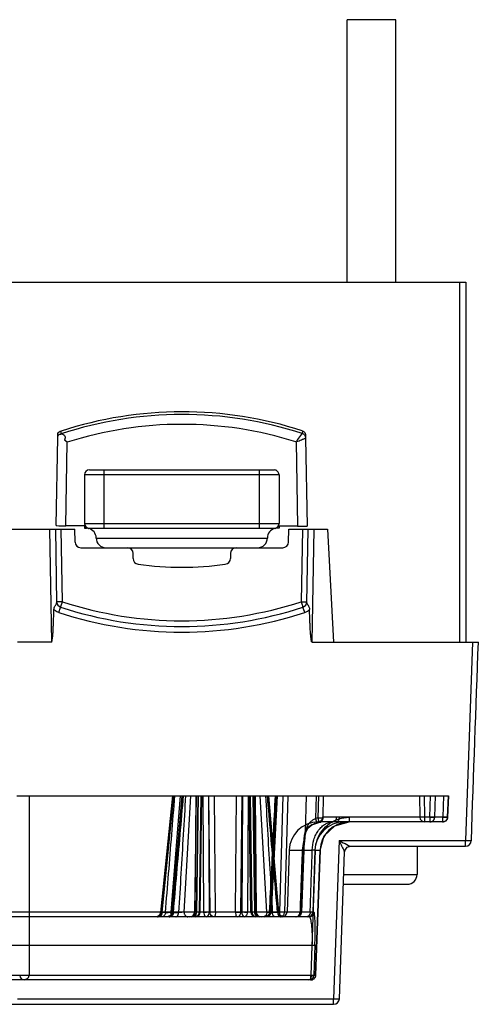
# Model space of a CAD drawing. Header units: millimetres. Extents: x 43 to 365, y 239 to 340.
# Tile 7 of 7: x 318 to 365, y 239 to 340. Entities that reach past the tile are written whole.
import ezdxf

# ---------------------------------------------------------------- set-up
doc = ezdxf.new("R2010")
doc.units = ezdxf.units.MM
doc.header["$LTSCALE"] = 37.523973
doc.layers.get('0').update_dxf_attribs({"linetype": 'CONTINUOUS'})

msp = doc.modelspace()

# ---------------------------------------------------------------- linework, layer by layer
at = {"color": 7}
for p, q in [((356.72, 339.86), (351.72, 339.86)), ((351.72, 312.86), (351.72, 339.86)), ((356.72, 312.86), (356.72, 339.86)), ((44.51, 312.86), (363.92, 312.86)), ((363.32, 275.83), (363.32, 312.86)), ((363.92, 312.86), (363.92, 275.86)), ((321.8, 287.84), (321.96, 296.89)), ((321.96, 296.89), (321.96, 297.17)), ((322.32, 297.27), (322.32, 297.55)), ((322.73, 296.87), (322.65, 296.63)), ((322.73, 296.87), (322.73, 296.87)), ((347.12, 297.59), (347.11, 297.31)), ((347.44, 296.98), (347.46, 296.84)), ((347.46, 297.12), (347.46, 296.84)), ((347.46, 296.84), (347.62, 287.79)), ((322.95, 296.41), (322.65, 296.63)), ((322.8, 287.82), (322.95, 296.41)), ((346.47, 296.45), (346.62, 287.77)), ((344.72, 293.06), (324.72, 293.06)), ((324.72, 293.06), (324.72, 288.06)), ((325.22, 293.56), (344.22, 293.56)), ((326.72, 293.56), (326.72, 287.56)), ((342.72, 287.56), (342.72, 293.56)), ((344.72, 293.06), (344.72, 288.06)), ((324.72, 287.81), (322.8, 287.82)), ((324.72, 288.06), (344.72, 288.06)), ((324.72, 287.81), (324.72, 287.56)), ((324.72, 287.56), (324.92, 287.56)), ((325.1, 287.55), (324.98, 287.56)), ((325.22, 287.56), (344.22, 287.56)), ((344.72, 287.56), (344.39, 287.56)), ((346.62, 287.77), (344.72, 287.77)), ((344.72, 287.77), (344.72, 287.56)), ((310.72, 287.46), (323.72, 287.46)), ((321.12, 287.46), (321.32, 275.86)), ((321.72, 287.46), (321.85, 279.91)), ((322.45, 280.01), (322.32, 287.46)), ((323.74, 286.15), (323.72, 287.46)), ((325.92, 286.56), (343.52, 286.56)), ((345.69, 286.15), (345.72, 287.46)), ((345.72, 287.46), (349.72, 287.46)), ((347.12, 287.46), (346.99, 280.01)), ((347.59, 279.91), (347.72, 287.46)), ((348.12, 275.86), (348.32, 287.46)), ((349.72, 287.46), (350.33, 275.86)), ((324.34, 285.56), (345.1, 285.56)), ((329.72, 284.45), (329.72, 284.96)), ((339.72, 284.96), (339.72, 284.45)), ((321.32, 275.86), (317.82, 275.86)), ((348.12, 275.86), (365.22, 275.86)), ((364.62, 275.86), (363.9, 255.44)), ((317.77, 260.06), (362.14, 260.06)), ((319.02, 260.06), (319.02, 241.59)), ((333.77, 260.06), (332.54, 248.06)), ((332.7, 248.1), (333.92, 260.06)), ((334.57, 260.06), (333.6, 248.1)), ((333.72, 248.07), (334.76, 260.06)), ((334.85, 260.06), (333.81, 248.1)), ((334.95, 248.1), (335.66, 260.06)), ((336.16, 260.06), (336.05, 248.11)), ((336.07, 248.1), (336.22, 260.06)), ((336.22, 248.11), (336.39, 260.06)), ((336.42, 260.06), (336.25, 248.1)), ((336.68, 260.06), (336.5, 248.1)), ((336.71, 260.06), (336.53, 248.11)), ((336.61, 248.1), (336.8, 260.06)), ((336.88, 260.06), (336.97, 248.1)), ((337.47, 260.06), (337.54, 248.11)), ((337.63, 248.1), (337.5, 260.06)), ((338.19, 248.11), (338.08, 260.06)), ((340.25, 248.11), (340.36, 260.06)), ((340.8, 248.1), (340.93, 260.06)), ((340.96, 260.06), (340.89, 248.11)), ((341.56, 260.06), (341.47, 248.1)), ((341.83, 248.1), (341.64, 260.06)), ((341.72, 260.06), (341.91, 248.11)), ((341.75, 260.06), (341.93, 248.1)), ((342.02, 260.06), (342.19, 248.1)), ((342.22, 248.11), (342.05, 260.06)), ((342.37, 248.1), (342.21, 260.06)), ((342.28, 260.06), (342.38, 248.11)), ((343.48, 248.1), (342.77, 260.06)), ((343.58, 260.06), (344.62, 248.1)), ((344.71, 248.07), (343.67, 260.06)), ((344.44, 260.06), (343.83, 248.1)), ((343.94, 248.09), (344.55, 260.06)), ((344.81, 248.1), (345.14, 260.06)), ((345.62, 260.06), (345.29, 248.09)), ((347.45, 256.28), (347.56, 260.06)), ((348.55, 260.06), (348.48, 257.71)), ((348.77, 260.06), (348.73, 257.76)), ((349.27, 260.06), (349.23, 257.77)), ((359.17, 260.06), (359.21, 257.85)), ((359.71, 257.84), (359.67, 260.06)), ((360.24, 257.84), (360.31, 260.06)), ((360.73, 257.84), (360.8, 260.06)), ((361.64, 260.06), (361.56, 257.84)), ((362.14, 260.06), (362.06, 257.84)), ((362.06, 257.84), (362.14, 260.06)), ((361.56, 257.36), (348.73, 257.36)), ((349.23, 257.85), (349.22, 257.76)), ((362.06, 257.84), (349.23, 257.85)), ((350.58, 257.36), (350.27, 257.36)), ((351.94, 257.84), (351.94, 257.36)), ((359.71, 257.36), (359.71, 257.84)), ((360.24, 257.84), (360.24, 257.36)), ((361.56, 257.36), (361.56, 257.84)), ((350.9, 255.44), (350.33, 239.19)), ((350.9, 255.44), (363.9, 255.44)), ((363.9, 254.86), (363.9, 255.44)), ((345.77, 254.46), (345.55, 248.09)), ((345.77, 254.46), (348.14, 254.46)), ((347.26, 254.47), (347.03, 248.09)), ((347.26, 254.47), (347.27, 254.61)), ((348.44, 254.46), (347.99, 241.59)), ((348.41, 254.46), (348.2, 248.09)), ((348.41, 254.46), (348.94, 254.46)), ((348.94, 254.46), (348.48, 241.59)), ((348.48, 241.59), (348.94, 254.46)), ((350.93, 239.19), (351.46, 254.28)), ((351.72, 254.76), (352.06, 254.86)), ((352.06, 254.86), (363.9, 254.86)), ((358.92, 254.86), (358.92, 251.96)), ((351.38, 251.96), (358.92, 251.96)), ((351.34, 250.96), (357.92, 250.96)), ((344.81, 248.1), (275.2, 248.09)), ((347.93, 248.09), (345.29, 248.09)), ((348.3, 248.09), (348.2, 248.09)), ((347.8, 247.61), (275.2, 247.61)), ((333.05, 248.05), (332.61, 248.05)), ((333.86, 248.05), (334.4, 248.05)), ((344.58, 248.05), (344.03, 248.05)), ((348.14, 244.67), (272.12, 244.67)), ((348.04, 241.58), (348.14, 244.67)), ((348.41, 244.68), (348.3, 241.59)), ((347.98, 241.11), (60.46, 241.11)), ((348.04, 241.58), (264.95, 241.6)), ((318.55, 241.15), (318.55, 241.11)), ((347.98, 241.11), (347.98, 241.59)), ((348.48, 241.59), (348.3, 241.59)), ((317.82, 239.19), (350.33, 239.19)), ((350.33, 238.61), (350.33, 239.19)), ((58.11, 238.61), (350.33, 238.61))]:
    msp.add_line(p, q, dxfattribs=at)
for points in [[(347.44, 256.22), (347.69, 256.72), (348.11, 257.05), (348.61, 257.24)], [(348.61, 257.24), (348.72, 257.27), (348.82, 257.29)], [(348.94, 254.46), (349.37, 255.92), (350.47, 256.98), (351.94, 257.36)], [(349.23, 257.85), (349.23, 257.86), (349.23, 257.88), (349.23, 257.85)], [(347.35, 255.48), (347.39, 255.86), (347.44, 256.22)], [(347.27, 254.61), (347.32, 255.21), (347.35, 255.48)], [(351.46, 254.28), (351.47, 254.36), (351.72, 254.76)], [(333.72, 248.07), (333.56, 247.74), (333.23, 247.61)], [(343.24, 247.61), (343.78, 247.77), (343.94, 248.09)], [(345.21, 247.61), (344.87, 247.74), (344.71, 248.07)], [(332.54, 248.06), (332.46, 247.83), (332.28, 247.67), (332.04, 247.61)]]:
    msp.add_lwpolyline(points, dxfattribs=at)
for centre, radius, start, end in [((334.77, 259.63), 39.91, 71.9852, 108.1778), ((334.77, 259.34), 39.92, 71.9911, 108.1727), ((334.77, 259.32), 38.93, 72.5161, 107.6783), ((346.94, 296.82), 0.524, 17.4039, 24.3742), ((325.22, 293.06), 0.5, 90, 180), ((344.22, 293.06), 0.5, 0, 90.0002), ((325.22, 288.06), 0.5, 180, 270), ((325.22, 288.03), 0.5, 180, 258.463), ((344.22, 288.06), 0.5, 269.9998, 360), ((344.22, 288.03), 0.5, 281.537, 0), ((324.92, 286.56), 1, 0, 78.4632), ((326.92, 286.56), 1, 180, 269.9998), ((342.52, 286.56), 1, 270.0002, 360), ((344.52, 286.56), 1, 101.5368, 180), ((324.34, 286.16), 0.6, 181, 270), ((329.12, 284.96), 0.6, 0, 90), ((340.32, 284.96), 0.6, 90, 180), ((345.1, 286.16), 0.6, 270, 359), ((330.32, 284.45), 0.6, 180, 262.4072), ((334.72, 317.46), 33.9, 262.4072, 277.5928), ((339.12, 284.45), 0.6, 277.5928, 360), ((322.45, 280.02), 0.6, 181, 251.8551), ((334.72, 317.45), 39.4, 251.8553, 288.1447), ((346.99, 280.02), 0.6, 288.1449, 359), ((334.72, 317.46), 40.58, 251.8458, 288.1542), ((334.72, 317.46), 40, 251.855, 288.145), ((346.99, 280.04), 1.2, 288.2108, 316.69), ((348.77, 254.36), 3, 90.6939, 178), ((351.41, 254.36), 3, 90.0751, 178.082), ((349.54, 253.56), 4.28, 100.9398, 104.2758), ((349.52, 253.57), 3.79, 100.6056, 103.9268), ((348.73, 257.86), 0.5, 270.6954, 359), ((348.73, 257.78), 0.5, 280.931, 358.9999), ((351.94, 254.36), 3, 89.9947, 177.9556), ((359.71, 257.86), 0.5, 180.9999, 269.9959), ((360.24, 257.86), 0.5, 268.2083, 286.1106), ((361.56, 257.86), 0.5, 267.9681, 357.9683), ((350.61, 254.36), 3.5, 163.488, 178.3653), ((363.9, 255.46), 0.6, 269.9834, 358.0172), ((357.92, 251.96), 1, 270, 360), ((335.55, 248.11), 0.5, 270.0125, 359.5), ((335.75, 248.11), 0.5, 270, 359.2401), ((336.11, 248.11), 0.5, 270, 359.1086), ((337.03, 276.97), 28.87, 269.8805, 271.0231), ((341.4, 276.45), 28.35, 268.9665, 270.13), ((342.33, 248.11), 0.5, 180.8912, 270), ((342.68, 248.11), 0.5, 180.7599, 270), ((342.88, 248.11), 0.5, 180.5, 269.9977), ((345.05, 248.11), 0.5, 270.0001, 358), ((346.53, 248.11), 0.5, 270, 357.925), ((347.8, 248.11), 0.499, 270.0642, 358.0754), ((318.55, 241.61), 0.5, 181, 270), ((347.8, 241.61), 0.5, 270.0286, 358.0314), ((347.98, 241.61), 0.5, 267.9608, 357.9609), ((350.33, 239.21), 0.6, 269.984, 358.0179)]:
    msp.add_arc(centre, radius, start, end, dxfattribs=at)
for centre, ratio, start_param, end_param in [((322.8, 287.84), 0.01745, 3.141627, 4.712424), ((346.62, 287.79), 0.017449, 4.712424, 6.28322)]:
    msp.add_ellipse(centre, major_axis=(1, 0), ratio=ratio, start_param=start_param, end_param=end_param, dxfattribs=at)
for points, knots in [([(321.96, 297.17), (321.96, 297.25), (322.02, 297.42), (322.16, 297.51), (322.23, 297.54)], [0, 0, 0, 0, 0.499802, 1, 1, 1, 1]), ([(321.96, 296.89), (321.96, 296.98), (322.04, 297.18), (322.24, 297.26), (322.35, 297.26)], [0, 0, 0, 0, 0.447574, 1, 1, 1, 1]), ([(322.35, 297.26), (322.44, 297.26), (322.64, 297.18), (322.73, 296.97), (322.73, 296.87)], [0, 0, 0, 0, 0.472773, 1, 1, 1, 1]), ([(346.47, 296.45), (346.53, 296.53), (346.72, 296.79), (346.92, 297.05), (347.06, 297.23)], [0, 0, 0, 0, 0.303836, 1, 1, 1, 1]), ([(346.47, 296.45), (346.53, 296.47), (346.76, 296.56), (346.99, 296.65), (347.15, 296.71)], [0, 0, 0, 0, 0.271837, 1, 1, 1, 1]), ([(347.06, 297.23), (347.06, 297.24), (347.08, 297.26), (347.1, 297.28), (347.11, 297.29)], [0, 0, 0, 0, 0.324333, 1, 1, 1, 1]), ([(347.11, 297.29), (347.11, 297.3), (347.11, 297.3), (347.11, 297.31), (347.11, 297.31)], [0, 0, 0, 0, 0.711078, 1, 1, 1, 1]), ([(347.11, 297.31), (347.15, 297.3), (347.27, 297.24), (347.37, 297.13), (347.41, 297.04)], [0, 0, 0, 0, 0.243327, 1, 1, 1, 1]), ([(347.15, 296.71), (347.2, 296.73), (347.27, 296.76), (347.36, 296.79), (347.41, 296.82), (347.44, 296.83), (347.45, 296.84), (347.46, 296.84), (347.46, 296.84)], [0, 0, 0, 0, 0.409659, 0.723664, 0.839702, 0.925723, 0.979733, 1, 1, 1, 1]), ([(325.12, 287.54), (325.12, 287.54), (325.13, 287.55), (325.15, 287.55), (325.18, 287.56), (325.2, 287.56), (325.22, 287.56)], [0, 0, 0, 0, 0.071347, 0.271516, 0.584111, 1, 1, 1, 1]), ([(344.22, 287.56), (344.23, 287.56), (344.26, 287.56), (344.29, 287.55), (344.3, 287.55), (344.32, 287.54), (344.32, 287.54)], [0, 0, 0, 0, 0.42133, 0.736207, 0.932972, 1, 1, 1, 1]), ([(321.6, 279.39), (321.62, 279.45), (321.67, 279.55), (321.76, 279.68), (321.84, 279.79), (321.85, 279.87), (321.85, 279.91)], [0, 0, 0, 0, 0.318538, 0.592064, 0.805163, 1, 1, 1, 1]), ([(322.45, 280.01), (322.37, 280.01), (322.26, 280.01), (322.12, 280), (322.03, 280), (321.96, 280.01), (321.9, 280), (321.87, 280.01), (321.85, 280), (321.85, 280.01)], [0, 0, 0, 0, 0.382024, 0.555438, 0.706891, 0.831163, 0.923367, 0.980307, 1, 1, 1, 1]), ([(322.07, 278.9), (322.1, 278.97), (322.13, 279.07), (322.17, 279.2), (322.2, 279.29), (322.23, 279.35), (322.24, 279.41), (322.26, 279.43), (322.26, 279.45), (322.26, 279.45)], [0, 0, 0, 0, 0.373028, 0.551684, 0.708965, 0.834608, 0.925701, 0.981174, 1, 1, 1, 1]), ([(322.26, 279.45), (322.26, 279.45), (322.26, 279.47), (322.28, 279.49), (322.29, 279.55), (322.32, 279.62), (322.35, 279.7), (322.39, 279.83), (322.42, 279.94), (322.45, 280.01)], [0, 0, 0, 0, 0.019284, 0.075788, 0.167575, 0.291436, 0.442714, 0.61638, 1, 1, 1, 1]), ([(346.99, 280.01), (347.01, 279.94), (347.06, 279.8), (347.11, 279.64), (347.14, 279.55), (347.16, 279.49), (347.17, 279.48), (347.17, 279.45), (347.17, 279.45)], [0, 0, 0, 0, 0.387156, 0.71409, 0.837896, 0.928265, 0.982674, 1, 1, 1, 1]), ([(346.99, 280.01), (347.06, 280.01), (347.18, 280.01), (347.32, 280), (347.41, 280), (347.48, 280.01), (347.54, 280), (347.56, 280.01), (347.59, 280), (347.59, 280.01)], [0, 0, 0, 0, 0.382024, 0.555441, 0.706897, 0.831168, 0.923363, 0.980295, 1, 1, 1, 1]), ([(347.36, 278.9), (347.34, 278.97), (347.31, 279.07), (347.26, 279.2), (347.23, 279.29), (347.21, 279.35), (347.19, 279.41), (347.18, 279.43), (347.18, 279.45), (347.17, 279.45)], [0, 0, 0, 0, 0.373509, 0.552251, 0.709507, 0.835018, 0.92593, 0.981242, 1, 1, 1, 1]), ([(347.59, 279.91), (347.59, 279.87), (347.6, 279.78), (347.65, 279.71), (347.68, 279.68)], [0, 0, 0, 0, 0.473786, 1, 1, 1, 1]), ([(347.68, 279.68), (347.69, 279.67), (347.73, 279.6), (347.77, 279.54), (347.8, 279.48)], [0, 0, 0, 0, 0.225348, 1, 1, 1, 1]), ([(321.32, 275.86), (321.35, 275.88), (321.37, 275.95), (321.4, 276.08), (321.42, 276.25), (321.45, 276.45), (321.47, 276.72), (321.49, 277.06), (321.51, 277.47), (321.53, 277.88), (321.55, 278.42), (321.57, 278.83), (321.57, 279.1)], [0, 0, 0, 0, 0.030404, 0.061661, 0.124209, 0.186765, 0.249321, 0.374433, 0.499546, 0.62466, 0.749773, 1, 1, 1, 1]), ([(321.57, 279.1), (321.57, 279.15), (321.57, 279.24), (321.59, 279.34), (321.6, 279.39)], [0, 0, 0, 0, 0.501973, 1, 1, 1, 1]), ([(321.91, 278.97), (321.89, 278.98), (321.85, 279), (321.79, 279.04), (321.73, 279.08), (321.7, 279.12), (321.68, 279.13)], [0, 0, 0, 0, 0.249973, 0.500078, 0.749654, 1, 1, 1, 1]), ([(348.12, 275.86), (348.08, 275.88), (348.06, 275.95), (348.03, 276.08), (348.01, 276.26), (347.99, 276.47), (347.96, 276.75), (347.94, 277.1), (347.92, 277.53), (347.9, 277.95), (347.88, 278.51), (347.87, 278.94), (347.86, 279.22)], [0, 0, 0, 0, 0.030409, 0.061668, 0.124216, 0.186771, 0.249327, 0.374439, 0.499551, 0.624663, 0.749776, 1, 1, 1, 1]), ([(333.85, 260.06), (333.71, 258.73), (333.44, 256.06), (333.03, 252.05), (332.75, 249.39), (332.61, 248.05)], [0, 0, 0, 0, 0.333393, 0.666714, 1, 1, 1, 1]), ([(333.05, 248.05), (333.15, 249.39), (333.37, 252.05), (333.69, 256.06), (333.9, 258.73), (334.01, 260.06)], [0, 0, 0, 0, 0.333272, 0.666622, 1, 1, 1, 1]), ([(333.86, 248.05), (333.98, 249.39), (334.21, 252.05), (334.56, 256.06), (334.79, 258.73), (334.91, 260.06)], [0, 0, 0, 0, 0.333287, 0.666607, 1, 1, 1, 1]), ([(335.11, 260.06), (335.03, 258.73), (334.87, 256.06), (334.63, 252.05), (334.48, 249.39), (334.4, 248.05)], [0, 0, 0, 0, 0.333379, 0.666728, 1, 1, 1, 1]), ([(343.33, 260.06), (343.41, 258.73), (343.56, 256.06), (343.8, 252.05), (343.96, 249.39), (344.03, 248.05)], [0, 0, 0, 0, 0.333379, 0.666728, 1, 1, 1, 1]), ([(344.58, 248.05), (344.46, 249.39), (344.22, 252.05), (343.88, 256.06), (343.65, 258.73), (343.53, 260.06)], [0, 0, 0, 0, 0.333287, 0.666607, 1, 1, 1, 1]), ([(343.75, 248.09), (343.82, 249.42), (343.95, 252.08), (344.15, 256.07), (344.29, 258.73), (344.36, 260.06)], [0, 0, 0, 0, 0.333388, 0.666721, 1, 1, 1, 1]), ([(348.61, 257.24), (348.54, 257.23), (348.4, 257.19), (348.2, 257.11), (347.99, 257), (347.79, 256.86), (347.61, 256.69), (347.46, 256.49), (347.36, 256.27), (347.32, 256.1), (347.31, 256.02)], [0, 0, 0, 0, 0.109186, 0.225651, 0.348639, 0.476831, 0.607945, 0.739909, 0.871078, 1, 1, 1, 1]), ([(347.45, 256.28), (347.45, 256.34), (347.47, 256.47), (347.53, 256.66), (347.6, 256.85), (347.69, 257.02), (347.78, 257.17), (347.88, 257.29), (347.99, 257.4), (348.09, 257.49), (348.21, 257.57), (348.33, 257.64), (348.42, 257.68), (348.47, 257.7), (348.48, 257.71)], [0, 0, 0, 0, 0.092062, 0.213079, 0.323812, 0.425465, 0.519302, 0.605388, 0.683988, 0.758148, 0.831573, 0.906575, 0.984901, 1, 1, 1, 1]), ([(348.14, 254.46), (348.15, 254.82), (348.23, 255.37), (348.49, 256.05), (348.76, 256.5), (349.1, 256.88), (349.47, 257.16), (349.87, 257.32), (350.14, 257.36), (350.27, 257.36)], [0, 0, 0, 0, 0.273957, 0.414176, 0.549966, 0.677407, 0.794759, 0.901639, 1, 1, 1, 1]), ([(348.44, 254.46), (348.45, 254.82), (348.59, 255.54), (349.11, 256.49), (349.89, 257.25), (350.86, 257.73), (351.58, 257.84), (351.94, 257.84)], [0, 0, 0, 0, 0.20077, 0.400437, 0.599743, 0.799416, 1, 1, 1, 1]), ([(348.48, 257.71), (348.49, 257.67), (348.51, 257.61), (348.53, 257.53), (348.54, 257.47), (348.56, 257.42), (348.56, 257.39), (348.57, 257.36), (348.58, 257.33), (348.59, 257.3), (348.61, 257.22), (348.61, 257.24)], [0, 0, 0, 0, 0.21556, 0.428929, 0.524808, 0.611962, 0.689749, 0.757902, 0.818839, 0.873914, 1, 1, 1, 1]), ([(349.08, 257.76), (349.04, 257.76), (348.97, 257.76), (348.85, 257.76), (348.77, 257.76), (348.73, 257.76)], [0, 0, 0, 0, 0.292921, 0.633982, 1, 1, 1, 1]), ([(348.73, 257.76), (348.73, 257.73), (348.74, 257.67), (348.76, 257.59), (348.77, 257.53), (348.78, 257.49), (348.79, 257.45), (348.79, 257.42), (348.8, 257.38), (348.81, 257.35), (348.82, 257.27), (348.82, 257.29)], [0, 0, 0, 0, 0.189869, 0.404623, 0.501582, 0.590028, 0.669276, 0.73902, 0.801715, 0.858775, 1, 1, 1, 1]), ([(348.73, 257.36), (348.75, 257.36), (348.78, 257.35), (348.8, 257.32), (348.82, 257.3), (348.82, 257.29)], [0, 0, 0, 0, 0.442643, 0.757526, 1, 1, 1, 1]), ([(349.23, 257.77), (349.22, 257.74), (349.22, 257.67), (349.19, 257.59), (349.16, 257.53), (349.14, 257.49), (349.11, 257.46), (349.06, 257.41), (349, 257.36), (348.91, 257.31), (348.85, 257.3), (348.82, 257.29)], [0, 0, 0, 0, 0.148106, 0.29534, 0.365829, 0.433879, 0.50196, 0.572542, 0.720159, 0.874576, 1, 1, 1, 1]), ([(349.23, 257.77), (349.22, 257.75), (349.14, 257.77), (349.11, 257.76), (349.08, 257.76)], [0, 0, 0, 0, 0.439894, 1, 1, 1, 1]), ([(350.62, 257.85), (350.62, 257.79), (350.6, 257.67), (350.52, 257.47), (350.37, 257.36), (350.27, 257.36)], [0, 0, 0, 0, 0.280084, 0.557972, 1, 1, 1, 1]), ([(350.92, 257.85), (350.91, 257.77), (350.89, 257.61), (350.78, 257.42), (350.64, 257.36), (350.58, 257.36)], [0, 0, 0, 0, 0.381397, 0.722582, 1, 1, 1, 1]), ([(359.36, 257.84), (359.33, 257.84), (359.29, 257.85), (359.21, 257.83), (359.21, 257.85)], [0, 0, 0, 0, 0.54076, 1, 1, 1, 1]), ([(359.71, 257.84), (359.67, 257.84), (359.58, 257.84), (359.47, 257.84), (359.39, 257.84), (359.36, 257.84)], [0, 0, 0, 0, 0.365457, 0.706825, 1, 1, 1, 1]), ([(360.22, 257.36), (360.27, 257.36), (360.36, 257.37), (360.49, 257.42), (360.61, 257.52), (360.71, 257.67), (360.73, 257.78), (360.73, 257.84)], [0, 0, 0, 0, 0.176515, 0.347138, 0.548298, 0.772418, 1, 1, 1, 1]), ([(360.24, 257.84), (360.31, 257.84), (360.45, 257.84), (360.61, 257.84), (360.71, 257.83), (360.73, 257.84)], [0, 0, 0, 0, 0.462532, 0.82521, 1, 1, 1, 1]), ([(362.06, 257.84), (362.06, 257.8), (362.05, 257.73), (362.01, 257.62), (361.95, 257.54), (361.88, 257.48), (361.82, 257.43), (361.75, 257.4), (361.68, 257.37), (361.61, 257.36), (361.57, 257.36), (361.54, 257.36)], [0, 0, 0, 0, 0.153166, 0.292272, 0.418713, 0.533879, 0.639165, 0.734901, 0.822669, 0.905757, 1, 1, 1, 1]), ([(361.57, 257.84), (361.61, 257.84), (361.69, 257.84), (361.81, 257.84), (361.88, 257.84), (361.92, 257.84)], [0, 0, 0, 0, 0.36696, 0.707821, 1, 1, 1, 1]), ([(362.06, 257.84), (362.07, 257.82), (361.97, 257.84), (361.94, 257.84), (361.92, 257.84)], [0, 0, 0, 0, 0.446102, 1, 1, 1, 1]), ([(347.45, 256.28), (347.45, 256.26), (347.44, 256.21), (347.42, 256.13), (347.38, 256.08), (347.34, 256.04), (347.32, 256.03), (347.31, 256.02)], [0, 0, 0, 0, 0.247113, 0.507008, 0.765857, 0.895093, 1, 1, 1, 1]), ([(347.45, 256.28), (347.43, 256.2), (347.41, 256.03), (347.37, 255.77), (347.36, 255.6), (347.35, 255.51)], [0, 0, 0, 0, 0.322672, 0.656871, 1, 1, 1, 1]), ([(347.31, 256.02), (347.31, 255.97), (347.28, 255.75), (347.26, 255.53), (347.25, 255.36)], [0, 0, 0, 0, 0.224521, 1, 1, 1, 1]), ([(347.35, 255.51), (347.35, 255.48), (347.33, 255.41), (347.28, 255.38), (347.25, 255.36)], [0, 0, 0, 0, 0.441065, 1, 1, 1, 1]), ([(347.35, 255.51), (347.34, 255.4), (347.31, 255.17), (347.28, 254.82), (347.26, 254.58), (347.25, 254.46)], [0, 0, 0, 0, 0.311085, 0.659495, 1, 1, 1, 1]), ([(347.25, 255.36), (347.26, 255.21), (347.29, 254.91), (347.28, 254.61), (347.25, 254.46)], [0, 0, 0, 0, 0.498286, 1, 1, 1, 1]), ([(350.9, 255.44), (350.99, 255.4), (351.31, 255.23), (351.63, 255.07), (351.86, 254.95)], [0, 0, 0, 0, 0.261275, 1, 1, 1, 1]), ([(350.9, 255.44), (350.93, 255.38), (351.03, 255.16), (351.14, 254.93), (351.22, 254.77)], [0, 0, 0, 0, 0.254258, 1, 1, 1, 1]), ([(364.5, 255.44), (364.5, 255.44), (364.48, 255.44), (364.45, 255.43), (364.39, 255.43), (364.32, 255.43), (364.23, 255.43), (364.09, 255.43), (363.98, 255.44), (363.9, 255.44)], [0, 0, 0, 0, 0.019576, 0.075905, 0.167591, 0.291514, 0.442926, 0.616694, 1, 1, 1, 1]), ([(347.11, 254.46), (347.08, 253.76), (347.03, 252.34), (346.95, 250.22), (346.9, 248.8), (346.88, 248.09)], [0, 0, 0, 0, 0.333383, 0.666717, 1, 1, 1, 1]), ([(347.03, 248.09), (347.06, 249.15), (347.14, 251.28), (347.21, 253.4), (347.25, 254.46)], [0, 0, 0, 0, 0.5, 1, 1, 1, 1]), ([(347.11, 254.46), (347.14, 254.47), (347.16, 254.47), (347.27, 254.47), (347.25, 254.46)], [0, 0, 0, 0, 0.683012, 1, 1, 1, 1]), ([(347.93, 248.09), (347.95, 248.8), (348, 250.22), (348.07, 252.34), (348.12, 253.76), (348.14, 254.46)], [0, 0, 0, 0, 0.333283, 0.666616, 1, 1, 1, 1]), ([(348.41, 254.46), (348.41, 254.47), (348.38, 254.47), (348.32, 254.47), (348.24, 254.47), (348.17, 254.47), (348.14, 254.46)], [0, 0, 0, 0, 0.100671, 0.305164, 0.607349, 1, 1, 1, 1]), ([(348.44, 254.46), (348.47, 254.46), (348.53, 254.46), (348.63, 254.46), (348.7, 254.46), (348.76, 254.46), (348.79, 254.46), (348.83, 254.46), (348.85, 254.46), (348.88, 254.46), (348.91, 254.46), (348.92, 254.46), (348.94, 254.46), (348.94, 254.46)], [0, 0, 0, 0, 0.184039, 0.38769, 0.565951, 0.643185, 0.711892, 0.774346, 0.83194, 0.883205, 0.926605, 0.981831, 1, 1, 1, 1]), ([(351.22, 254.77), (351.25, 254.71), (351.3, 254.61), (351.36, 254.48), (351.4, 254.39), (351.43, 254.34), (351.45, 254.3), (351.46, 254.29), (351.46, 254.28)], [0, 0, 0, 0, 0.333312, 0.640631, 0.778576, 0.892591, 0.968476, 1, 1, 1, 1]), ([(351.86, 254.95), (351.91, 254.93), (351.97, 254.9), (352.03, 254.87), (352.06, 254.86), (352.07, 254.86)], [0, 0, 0, 0, 0.667868, 0.877828, 1, 1, 1, 1]), ([(332.7, 248.1), (332.7, 248.07), (332.69, 248.01), (332.67, 247.92), (332.65, 247.84), (332.62, 247.79), (332.6, 247.75), (332.58, 247.72), (332.55, 247.68), (332.5, 247.64), (332.44, 247.62), (332.4, 247.61), (332.38, 247.61)], [0, 0, 0, 0, 0.136388, 0.297474, 0.444055, 0.510683, 0.57255, 0.631916, 0.690751, 0.805102, 0.914233, 1, 1, 1, 1]), ([(332.7, 248.1), (332.69, 248.1), (332.66, 248.09), (332.62, 248.09), (332.59, 248.08), (332.57, 248.07), (332.55, 248.07), (332.54, 248.06), (332.54, 248.06), (332.54, 248.06), (332.55, 248.05), (332.56, 248.05), (332.57, 248.05), (332.59, 248.05), (332.61, 248.05), (332.61, 248.05)], [0, 0, 0, 0, 0.126357, 0.324115, 0.46646, 0.559995, 0.626614, 0.670436, 0.680674, 0.691982, 0.711253, 0.740065, 0.827111, 0.9056, 1, 1, 1, 1]), ([(333.05, 248.05), (333.14, 248.05), (333.32, 248.06), (333.51, 248.08), (333.6, 248.1)], [0, 0, 0, 0, 0.478539, 1, 1, 1, 1]), ([(333.42, 247.61), (333.53, 247.61), (333.69, 247.71), (333.79, 247.92), (333.81, 248.04), (333.81, 248.1)], [0, 0, 0, 0, 0.454378, 0.727872, 1, 1, 1, 1]), ([(333.91, 247.61), (333.83, 247.61), (333.72, 247.7), (333.65, 247.83), (333.62, 247.95), (333.6, 248.04), (333.6, 248.1)], [0, 0, 0, 0, 0.418017, 0.557057, 0.705037, 1, 1, 1, 1]), ([(333.86, 248.05), (333.83, 248.05), (333.79, 248.05), (333.74, 248.06), (333.73, 248.06), (333.72, 248.06), (333.72, 248.07), (333.73, 248.07), (333.73, 248.08), (333.75, 248.08), (333.78, 248.09), (333.8, 248.1), (333.81, 248.1)], [0, 0, 0, 0, 0.390609, 0.508145, 0.546097, 0.570729, 0.586681, 0.60686, 0.638909, 0.684416, 0.816052, 1, 1, 1, 1]), ([(334.95, 248.1), (334.94, 248.1), (334.92, 248.09), (334.87, 248.09), (334.82, 248.08), (334.77, 248.07), (334.72, 248.07), (334.68, 248.06), (334.64, 248.06), (334.6, 248.06), (334.57, 248.05), (334.53, 248.05), (334.5, 248.05), (334.47, 248.05), (334.44, 248.05), (334.41, 248.05), (334.4, 248.05)], [0, 0, 0, 0, 0.048128, 0.14542, 0.242488, 0.335887, 0.42381, 0.505198, 0.578853, 0.644458, 0.703962, 0.760025, 0.815088, 0.870569, 0.927332, 1, 1, 1, 1]), ([(334.95, 248.1), (334.95, 248.07), (334.96, 248.01), (334.98, 247.92), (335.01, 247.84), (335.04, 247.79), (335.07, 247.75), (335.1, 247.72), (335.14, 247.68), (335.2, 247.64), (335.27, 247.62), (335.32, 247.61), (335.34, 247.61)], [0, 0, 0, 0, 0.125431, 0.274887, 0.413559, 0.477939, 0.538724, 0.598159, 0.658338, 0.779698, 0.901443, 1, 1, 1, 1]), ([(336.23, 248.11), (336.22, 248.02), (336.18, 247.85), (336, 247.66), (335.83, 247.61), (335.75, 247.61)], [0, 0, 0, 0, 0.341334, 0.674705, 1, 1, 1, 1]), ([(335.75, 247.61), (335.81, 247.61), (335.93, 247.67), (336.04, 247.86), (336.06, 248.02), (336.06, 248.1)], [0, 0, 0, 0, 0.262175, 0.593284, 1, 1, 1, 1]), ([(336.22, 248.11), (336.23, 248.11), (336.27, 248.1), (336.14, 248.1), (336.11, 248.1), (336.07, 248.1)], [0, 0, 0, 0, 0.14067, 0.384644, 1, 1, 1, 1]), ([(336.53, 248.11), (336.53, 248.02), (336.49, 247.85), (336.34, 247.66), (336.18, 247.61), (336.11, 247.61)], [0, 0, 0, 0, 0.356573, 0.690419, 1, 1, 1, 1]), ([(336.5, 248.1), (336.5, 248.02), (336.46, 247.86), (336.32, 247.66), (336.17, 247.61), (336.11, 247.61)], [0, 0, 0, 0, 0.367409, 0.702039, 1, 1, 1, 1]), ([(336.53, 248.11), (336.55, 248.11), (336.66, 248.1), (336.53, 248.1), (336.5, 248.1)], [0, 0, 0, 0, 0.432559, 1, 1, 1, 1]), ([(336.97, 248.1), (336.97, 248.02), (337, 247.86), (337.1, 247.67), (337.23, 247.61), (337.28, 247.61)], [0, 0, 0, 0, 0.39693, 0.734114, 1, 1, 1, 1]), ([(337.28, 247.61), (337.33, 247.61), (337.44, 247.68), (337.52, 247.87), (337.55, 248.02), (337.55, 248.11)], [0, 0, 0, 0, 0.242174, 0.579449, 1, 1, 1, 1]), ([(338.19, 248.11), (338.12, 248.1), (337.99, 248.1), (337.81, 248.1), (337.69, 248.1), (337.63, 248.1)], [0, 0, 0, 0, 0.354348, 0.706305, 1, 1, 1, 1]), ([(338.03, 247.61), (337.96, 247.61), (337.81, 247.66), (337.67, 247.86), (337.64, 248.02), (337.64, 248.1)], [0, 0, 0, 0, 0.298044, 0.632634, 1, 1, 1, 1]), ([(338.19, 248.11), (338.19, 248.02), (338.17, 247.87), (338.14, 247.7), (338.06, 247.61), (338.03, 247.61)], [0, 0, 0, 0, 0.457691, 0.808027, 1, 1, 1, 1]), ([(340.25, 248.11), (340.31, 248.1), (340.44, 248.1), (340.63, 248.1), (340.75, 248.1), (340.8, 248.1)], [0, 0, 0, 0, 0.354348, 0.706305, 1, 1, 1, 1]), ([(340.25, 248.11), (340.25, 248.02), (340.26, 247.87), (340.3, 247.7), (340.37, 247.61), (340.41, 247.61)], [0, 0, 0, 0, 0.457691, 0.808027, 1, 1, 1, 1]), ([(340.41, 247.61), (340.48, 247.61), (340.62, 247.66), (340.76, 247.85), (340.8, 248.02), (340.8, 248.1)], [0, 0, 0, 0, 0.293976, 0.62298, 1, 1, 1, 1]), ([(340.89, 248.11), (340.89, 248.02), (340.91, 247.87), (340.99, 247.68), (341.1, 247.61), (341.15, 247.61)], [0, 0, 0, 0, 0.415721, 0.75613, 1, 1, 1, 1]), ([(341.46, 248.1), (341.46, 248.02), (341.44, 247.87), (341.34, 247.67), (341.21, 247.61), (341.15, 247.61)], [0, 0, 0, 0, 0.388186, 0.730744, 1, 1, 1, 1]), ([(341.93, 248.1), (341.9, 248.1), (341.79, 248.1), (341.89, 248.11), (341.91, 248.11)], [0, 0, 0, 0, 0.574, 1, 1, 1, 1]), ([(342.33, 247.61), (342.26, 247.61), (342.1, 247.66), (341.94, 247.85), (341.91, 248.02), (341.9, 248.11)], [0, 0, 0, 0, 0.307655, 0.639132, 1, 1, 1, 1]), ([(341.94, 248.1), (341.94, 248.02), (341.97, 247.86), (342.11, 247.66), (342.26, 247.61), (342.33, 247.61)], [0, 0, 0, 0, 0.367762, 0.702083, 1, 1, 1, 1]), ([(342.22, 248.11), (342.21, 248.11), (342.16, 248.1), (342.29, 248.1), (342.32, 248.1), (342.37, 248.1)], [0, 0, 0, 0, 0.14067, 0.384644, 1, 1, 1, 1]), ([(342.21, 248.11), (342.21, 248.02), (342.25, 247.85), (342.43, 247.66), (342.6, 247.61), (342.68, 247.61)], [0, 0, 0, 0, 0.341334, 0.674705, 1, 1, 1, 1]), ([(342.68, 247.61), (342.63, 247.61), (342.5, 247.67), (342.4, 247.86), (342.37, 248.02), (342.37, 248.1)], [0, 0, 0, 0, 0.262175, 0.593284, 1, 1, 1, 1]), ([(343.48, 248.1), (343.48, 248.07), (343.48, 248.01), (343.45, 247.92), (343.42, 247.84), (343.39, 247.79), (343.37, 247.75), (343.34, 247.72), (343.3, 247.68), (343.24, 247.64), (343.16, 247.62), (343.11, 247.61), (343.09, 247.61)], [0, 0, 0, 0, 0.125431, 0.274887, 0.413559, 0.477939, 0.538724, 0.598159, 0.658338, 0.779698, 0.901443, 1, 1, 1, 1]), ([(343.83, 248.1), (343.83, 248.07), (343.82, 248), (343.79, 247.91), (343.74, 247.84), (343.68, 247.77), (343.62, 247.72), (343.54, 247.68), (343.45, 247.64), (343.35, 247.62), (343.28, 247.61), (343.24, 247.61)], [0, 0, 0, 0, 0.123253, 0.233068, 0.337022, 0.436303, 0.533908, 0.63504, 0.744539, 0.866302, 1, 1, 1, 1]), ([(343.75, 248.09), (343.75, 248.03), (343.72, 247.91), (343.62, 247.76), (343.45, 247.64), (343.32, 247.61), (343.24, 247.61)], [0, 0, 0, 0, 0.233294, 0.470106, 0.716858, 1, 1, 1, 1]), ([(343.48, 248.1), (343.49, 248.1), (343.52, 248.09), (343.56, 248.09), (343.61, 248.08), (343.67, 248.07), (343.71, 248.07), (343.76, 248.06), (343.8, 248.06), (343.84, 248.06), (343.87, 248.05), (343.9, 248.05), (343.93, 248.05), (343.96, 248.05), (344, 248.05), (344.02, 248.05), (344.03, 248.05)], [0, 0, 0, 0, 0.048128, 0.14542, 0.242488, 0.335887, 0.42381, 0.505198, 0.578853, 0.644458, 0.703962, 0.760025, 0.815088, 0.870569, 0.927332, 1, 1, 1, 1]), ([(343.83, 248.1), (343.86, 248.1), (343.97, 248.1), (343.83, 248.08), (343.79, 248.09), (343.75, 248.09)], [0, 0, 0, 0, 0.348281, 0.528655, 1, 1, 1, 1]), ([(344.58, 248.05), (344.61, 248.05), (344.65, 248.05), (344.69, 248.06), (344.7, 248.06), (344.71, 248.06), (344.71, 248.07), (344.71, 248.07), (344.7, 248.08), (344.69, 248.08), (344.66, 248.09), (344.64, 248.1), (344.62, 248.1)], [0, 0, 0, 0, 0.390609, 0.508145, 0.546097, 0.570729, 0.586681, 0.60686, 0.638909, 0.684416, 0.816052, 1, 1, 1, 1]), ([(345.01, 247.61), (344.91, 247.61), (344.74, 247.71), (344.64, 247.92), (344.62, 248.04), (344.62, 248.1)], [0, 0, 0, 0, 0.454378, 0.727872, 1, 1, 1, 1]), ([(344.86, 247.61), (344.85, 247.61), (344.85, 247.62), (344.84, 247.65), (344.83, 247.69), (344.83, 247.73), (344.82, 247.78), (344.82, 247.84), (344.81, 247.91), (344.81, 247.98), (344.81, 248.05), (344.81, 248.09), (344.81, 248.1)], [0, 0, 0, 0, 0.025688, 0.082364, 0.159054, 0.25179, 0.356918, 0.473204, 0.60165, 0.748742, 0.914926, 1, 1, 1, 1]), ([(345.29, 248.09), (345.27, 248.09), (345.21, 248.09), (345.09, 248.09), (344.95, 248.09), (344.86, 248.1), (344.81, 248.1)], [0, 0, 0, 0, 0.135839, 0.395179, 0.710303, 1, 1, 1, 1]), ([(344.86, 247.61), (344.91, 247.61), (345.01, 247.63), (345.13, 247.71), (345.22, 247.82), (345.27, 247.95), (345.29, 248.05), (345.29, 248.09)], [0, 0, 0, 0, 0.220097, 0.413318, 0.611083, 0.800733, 1, 1, 1, 1]), ([(346.46, 247.61), (346.53, 247.61), (346.68, 247.66), (346.84, 247.85), (346.88, 248.02), (346.88, 248.11)], [0, 0, 0, 0, 0.30196, 0.633269, 1, 1, 1, 1]), ([(347.02, 248.09), (347.02, 248.01), (346.98, 247.85), (346.79, 247.66), (346.62, 247.61), (346.53, 247.61)], [0, 0, 0, 0, 0.311784, 0.650831, 1, 1, 1, 1]), ([(346.88, 248.09), (346.91, 248.09), (346.93, 248.09), (347.04, 248.09), (347.03, 248.09)], [0, 0, 0, 0, 0.672241, 1, 1, 1, 1]), ([(347.93, 248.09), (347.92, 248.02), (347.9, 247.86), (347.77, 247.67), (347.63, 247.61), (347.56, 247.61)], [0, 0, 0, 0, 0.353006, 0.696865, 1, 1, 1, 1]), ([(347.7, 247.61), (347.78, 247.61), (347.96, 247.66), (348.15, 247.84), (348.2, 248.02), (348.2, 248.11)], [0, 0, 0, 0, 0.325465, 0.656973, 1, 1, 1, 1]), ([(348.2, 248.09), (348.19, 248.09), (348.14, 248.09), (348.05, 248.09), (347.97, 248.09), (347.93, 248.09)], [0, 0, 0, 0, 0.157433, 0.496827, 1, 1, 1, 1]), ([(348.41, 244.68), (348.42, 245.02), (348.44, 245.68), (348.44, 246.57), (348.44, 247.33), (348.38, 247.76), (348.36, 248.07), (348.3, 248.09)], [0, 0, 0, 0, 0.29932, 0.569845, 0.790605, 0.939063, 1, 1, 1, 1]), ([(332.21, 247.61), (332.22, 247.61), (332.26, 247.61), (332.33, 247.63), (332.39, 247.66), (332.44, 247.69), (332.47, 247.72), (332.5, 247.75), (332.53, 247.8), (332.57, 247.87), (332.6, 247.96), (332.61, 248.02), (332.61, 248.05)], [0, 0, 0, 0, 0.046265, 0.177752, 0.307097, 0.370755, 0.433405, 0.497318, 0.564903, 0.710381, 0.867513, 1, 1, 1, 1]), ([(333.05, 248.05), (333.04, 248), (333.01, 247.88), (332.92, 247.7), (332.77, 247.61), (332.67, 247.61)], [0, 0, 0, 0, 0.272791, 0.544549, 1, 1, 1, 1]), ([(333.86, 248.05), (333.86, 248), (333.83, 247.89), (333.75, 247.71), (333.62, 247.61), (333.53, 247.61)], [0, 0, 0, 0, 0.28744, 0.566808, 1, 1, 1, 1]), ([(334.11, 247.61), (334.14, 247.61), (334.19, 247.62), (334.24, 247.66), (334.27, 247.69), (334.29, 247.72), (334.31, 247.75), (334.34, 247.8), (334.37, 247.87), (334.39, 247.96), (334.4, 248.02), (334.4, 248.05)], [0, 0, 0, 0, 0.148722, 0.264977, 0.325273, 0.386551, 0.450912, 0.520797, 0.676532, 0.850561, 1, 1, 1, 1]), ([(344.33, 247.61), (344.3, 247.61), (344.25, 247.62), (344.2, 247.66), (344.16, 247.69), (344.14, 247.72), (344.12, 247.75), (344.09, 247.8), (344.07, 247.87), (344.04, 247.96), (344.04, 248.02), (344.03, 248.05)], [0, 0, 0, 0, 0.148722, 0.264977, 0.325273, 0.386551, 0.450912, 0.520797, 0.676532, 0.850561, 1, 1, 1, 1]), ([(344.58, 248.05), (344.58, 248), (344.6, 247.89), (344.68, 247.71), (344.82, 247.61), (344.9, 247.61)], [0, 0, 0, 0, 0.28744, 0.566808, 1, 1, 1, 1]), ([(348.14, 244.67), (348.15, 244.79), (348.16, 245.19), (348.16, 245.73), (348.13, 246.26), (348.11, 246.63), (348.07, 246.94), (348.02, 247.22), (347.97, 247.42), (347.91, 247.55), (347.85, 247.6), (347.81, 247.61), (347.8, 247.61)], [0, 0, 0, 0, 0.119166, 0.39796, 0.531126, 0.648706, 0.759405, 0.84809, 0.920859, 0.968919, 0.98586, 1, 1, 1, 1]), ([(348.41, 244.68), (348.4, 244.68), (348.39, 244.68), (348.37, 244.67), (348.33, 244.67), (348.29, 244.67), (348.25, 244.67), (348.2, 244.67), (348.17, 244.67), (348.14, 244.67)], [0, 0, 0, 0, 0.041777, 0.127205, 0.260981, 0.4481, 0.582515, 0.733603, 1, 1, 1, 1]), ([(318.06, 241.53), (318.07, 241.45), (318.14, 241.3), (318.32, 241.15), (318.48, 241.14), (318.55, 241.15)], [0, 0, 0, 0, 0.344816, 0.687783, 1, 1, 1, 1]), ([(318.55, 241.15), (318.6, 241.16), (318.69, 241.18), (318.81, 241.24), (318.91, 241.31), (318.97, 241.4), (319.01, 241.5), (319.02, 241.56), (319.02, 241.59)], [0, 0, 0, 0, 0.211876, 0.399227, 0.566728, 0.720295, 0.86395, 1, 1, 1, 1]), ([(348.04, 241.58), (348.04, 241.5), (348.02, 241.36), (347.95, 241.18), (347.85, 241.11), (347.8, 241.11)], [0, 0, 0, 0, 0.428302, 0.769474, 1, 1, 1, 1]), ([(348.48, 241.59), (348.48, 241.56), (348.47, 241.48), (348.43, 241.38), (348.38, 241.3), (348.31, 241.23), (348.24, 241.18), (348.17, 241.15), (348.1, 241.12), (348.04, 241.11), (347.99, 241.11), (347.96, 241.11)], [0, 0, 0, 0, 0.135099, 0.277702, 0.40717, 0.524962, 0.632541, 0.730247, 0.819751, 0.904376, 1, 1, 1, 1]), ([(347.99, 241.59), (348.03, 241.59), (348.11, 241.59), (348.23, 241.59), (348.3, 241.59), (348.34, 241.59)], [0, 0, 0, 0, 0.366914, 0.70836, 1, 1, 1, 1]), ([(348.04, 241.58), (348.08, 241.58), (348.16, 241.58), (348.24, 241.59), (348.3, 241.58), (348.3, 241.59)], [0, 0, 0, 0, 0.511526, 0.859163, 1, 1, 1, 1]), ([(348.48, 241.59), (348.49, 241.57), (348.39, 241.59), (348.36, 241.59), (348.34, 241.59)], [0, 0, 0, 0, 0.444286, 1, 1, 1, 1]), ([(350.33, 239.19), (350.41, 239.19), (350.55, 239.18), (350.72, 239.18), (350.82, 239.18), (350.88, 239.18), (350.91, 239.19), (350.93, 239.19), (350.93, 239.19)], [0, 0, 0, 0, 0.384465, 0.70926, 0.833196, 0.925024, 0.981014, 1, 1, 1, 1])]:
    msp.add_open_spline(points, degree=3, knots=knots, dxfattribs=at)
for points in [[(322.23, 297.54), (322.26, 297.54), (322.29, 297.55), (322.32, 297.55)], [(347.12, 297.59), (347.24, 297.55), (347.36, 297.44), (347.42, 297.32)], [(347.42, 297.32), (347.44, 297.26), (347.46, 297.19), (347.46, 297.12)], [(324.98, 287.56), (324.96, 287.56), (324.94, 287.56), (324.92, 287.56)], [(347.8, 279.48), (347.84, 279.4), (347.86, 279.31), (347.86, 279.22)], [(321.68, 279.13), (321.65, 279.14), (321.6, 279.13), (321.57, 279.1)], [(322.07, 278.9), (322.02, 278.92), (321.96, 278.94), (321.91, 278.97)], [(364.5, 255.44), (364.74, 262.25), (364.98, 269.05), (365.22, 275.86)]]:
    msp.add_open_spline(points, degree=3, dxfattribs=at)

doc.saveas('drawing.dxf')
